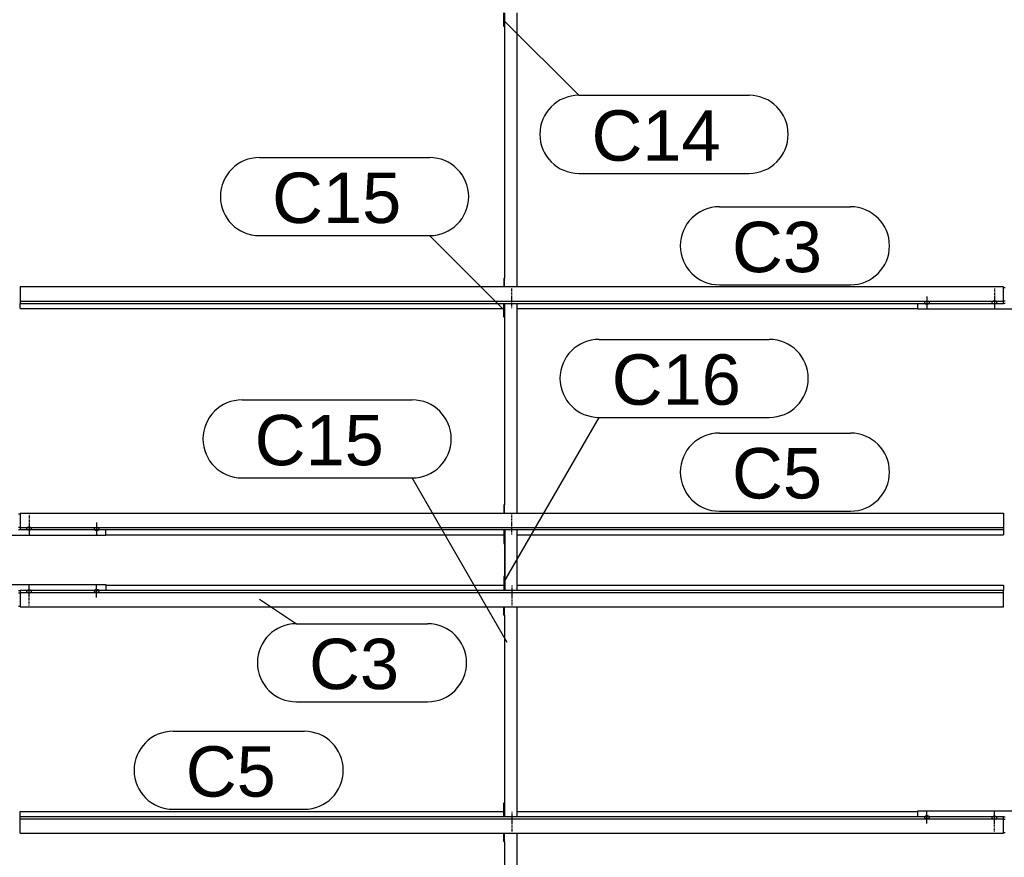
# Model space of a CAD drawing. Header units: millimetres. Extents: x -4888 to 73862, y -29046 to 15504.
# Tile 69 of 111: x 38501 to 42000, y 4238 to 7215. Entities that reach past the tile are written whole.
import ezdxf

# ---------------------------------------------------------------- set-up
doc = ezdxf.new("R2010")
doc.units = ezdxf.units.MM
doc.linetypes.add('DXK_LINE_DOT2', pattern=[3.9198, 1.9599, -1.9599])
doc.styles.add('Arial', font='ARIAL.TTF', dxfattribs={"height": 0.2})

# ---------------------------------------------------------------- blocks, each defined once
blk = doc.blocks.new('Part-1953139-18660 - 1282')
at = {"color": 3, "linetype": 'Continuous'}
for p, q in [((40222, 7190.7), (40222, 7240.1)), ((40224, 7240.1), (40224, 6295)), ((40269, 6265.5), (40269, 7240.1)), ((40224, 7190.7), (40222, 7190.7)), ((40224, 6295), (40222, 6295)), ((40222, 6295), (40222, 6265.5)), ((40224, 6265.5), (40224, 6295))]:
    blk.add_line(p, q, dxfattribs=at)
blk = doc.blocks.new('Bolt-1953139-17568 - 1282')
at = {"color": 5, "linetype": 'Continuous'}
for p, q in [((38775, 5427.8), (38775, 5385.4)), ((38766.2, 5406.2), (38766, 5405.7)), ((38766, 5405.7), (38766, 5405.2)), ((38766, 5405.2), (38766, 5404.8)), ((38766, 5404.8), (38766.2, 5404.3)), ((38766.4, 5406.6), (38766.2, 5406.2)), ((38766.2, 5404.3), (38766.4, 5403.9)), ((38766.7, 5407.1), (38766.4, 5406.6)), ((38766.4, 5403.9), (38766.7, 5403.4)), ((38767.1, 5407.5), (38766.7, 5407.1)), ((38766.7, 5403.4), (38767.1, 5403)), ((38767.5, 5407.9), (38767.1, 5407.5)), ((38767.1, 5403), (38767.5, 5402.6)), ((38768, 5408.3), (38767.5, 5407.9)), ((38767.5, 5402.6), (38768, 5402.2)), ((38768.6, 5408.6), (38768, 5408.3)), ((38768, 5402.2), (38768.6, 5401.9)), ((38769.3, 5408.9), (38768.6, 5408.6)), ((38768.6, 5401.9), (38769.3, 5401.5)), ((38770, 5409.2), (38769.3, 5408.9)), ((38769.3, 5401.5), (38770, 5401.3)), ((38770.8, 5409.5), (38770, 5409.2)), ((38770, 5401.3), (38770.8, 5401)), ((38771.6, 5409.7), (38770.8, 5409.5)), ((38770.8, 5401), (38771.6, 5400.8)), ((38772.4, 5409.8), (38771.6, 5409.7)), ((38771.6, 5400.8), (38772.4, 5400.7)), ((38773.2, 5409.9), (38772.4, 5409.8)), ((38772.4, 5400.7), (38773.2, 5400.5)), ((38774.1, 5410), (38773.2, 5409.9)), ((38773.2, 5400.5), (38774.1, 5400.5)), ((38775, 5410), (38774.1, 5410)), ((38774.1, 5400.5), (38775, 5400.5)), ((38775.9, 5410), (38775, 5410)), ((38775, 5400.5), (38775.9, 5400.5)), ((38776.8, 5409.9), (38775.9, 5410)), ((38775.9, 5400.5), (38776.8, 5400.5)), ((38777.6, 5409.8), (38776.8, 5409.9)), ((38776.8, 5400.5), (38777.6, 5400.7)), ((38778.4, 5409.7), (38777.6, 5409.8)), ((38777.6, 5400.7), (38778.4, 5400.8)), ((38779.2, 5409.5), (38778.4, 5409.7)), ((38778.4, 5400.8), (38779.2, 5401)), ((38780, 5409.2), (38779.2, 5409.5)), ((38779.2, 5401), (38780, 5401.3)), ((38780.7, 5408.9), (38780, 5409.2)), ((38780, 5401.3), (38780.7, 5401.5)), ((38781.4, 5408.6), (38780.7, 5408.9)), ((38780.7, 5401.5), (38781.4, 5401.9)), ((38782, 5408.3), (38781.4, 5408.6)), ((38781.4, 5401.9), (38782, 5402.2)), ((38782.5, 5407.9), (38782, 5408.3)), ((38782, 5402.2), (38782.5, 5402.6)), ((38782.9, 5407.5), (38782.5, 5407.9)), ((38782.5, 5402.6), (38782.9, 5403)), ((38783.3, 5407.1), (38782.9, 5407.5)), ((38782.9, 5403), (38783.3, 5403.4)), ((38783.6, 5406.6), (38783.3, 5407.1)), ((38783.3, 5403.4), (38783.6, 5403.9)), ((38783.8, 5406.2), (38783.6, 5406.6)), ((38783.6, 5403.9), (38783.8, 5404.3)), ((38784, 5405.7), (38783.8, 5406.2)), ((38783.8, 5404.3), (38784, 5404.8)), ((38784, 5405.2), (38784, 5405.7)), ((38784, 5404.8), (38784, 5405.2))]:
    blk.add_line(p, q, dxfattribs=at)
blk = doc.blocks.new('Part-1953139-17155 - 1282')
at = {"color": 3, "linetype": 'Continuous'}
for p, q in [((38503, 4382.8), (38503, 4401.5)), ((38503, 4401.5), (40222, 4401.5)), ((38503, 4324.5), (38503, 4382.8)), ((41997, 4382.8), (38503, 4382.8)), ((38503, 4375.3), (41997, 4375.3)), ((40269, 4401.5), (41693, 4401.5)), ((41997, 4324.5), (41997, 4382.8)), ((38503, 4324.5), (41997, 4324.5))]:
    blk.add_line(p, q, dxfattribs=at)
blk = doc.blocks.new('Bolt-1953139-18645 - 1282')
at = {"color": 5, "linetype": 'DXK_LINE_DOT2'}
blk.add_line((40250, 5203.9), (40250, 5161.6), dxfattribs=at)
blk = doc.blocks.new('Part-1953139-17563 - 1282')
at = {"color": 3, "linetype": 'Continuous'}
for p, q in [((38497, 5458.8), (38503, 5458.8)), ((38193, 5381.8), (38193, 5402.9)), ((38497, 5412.2), (38503, 5412.2)), ((38497, 5403.7), (38503, 5403.7)), ((38807, 5381.8), (38807, 5402.9)), ((38807, 5381.8), (38193, 5381.8))]:
    blk.add_line(p, q, dxfattribs=at)
blk = doc.blocks.new('Part-1953139-17163 - 1282')
at = {"color": 3, "linetype": 'Continuous'}
for p, q in [((38503, 5461.2), (41997, 5461.2)), ((38503, 5461.2), (38503, 5402.9)), ((41997, 5461.2), (41997, 5402.9)), ((38503, 5410.4), (41997, 5410.4)), ((38503, 5402.9), (41997, 5402.9)), ((41997, 5402.9), (41997, 5384.2)), ((38807, 5384.2), (40222, 5384.2)), ((40269, 5384.2), (41997, 5384.2))]:
    blk.add_line(p, q, dxfattribs=at)
blk = doc.blocks.new('Bolt-1953139-18644 - 1282')
at = {"color": 5, "linetype": 'DXK_LINE_DOT2'}
blk.add_line((40250, 5174.1), (40250, 5131.8), dxfattribs=at)
blk = doc.blocks.new('Part-1953139-18917 - 1282')
at = {"color": 3, "linetype": 'Continuous'}
for p, q in [((40222, 5402.9), (40222, 5353.6)), ((40224, 5402.9), (40224, 5193.4)), ((40226, 5187.1), (40226, 5402.9)), ((40269, 5187.1), (40269, 5402.9)), ((40222, 5353.6), (40224, 5353.6)), ((40224, 5236.4), (40222, 5236.4)), ((40222, 5236.4), (40222, 5187.1)), ((40224, 5187.1), (40224, 5193.4))]:
    blk.add_line(p, q, dxfattribs=at)
blk = doc.blocks.new('Part-1953139-17156 - 1282')
at = {"color": 3, "linetype": 'Continuous'}
for p, q in [((38503, 5187.1), (38503, 5128.8)), ((41997, 5187.1), (38503, 5187.1)), ((38503, 5179.6), (41997, 5179.6)), ((38807, 5205.8), (40222, 5205.8)), ((40269, 5205.8), (41997, 5205.8)), ((41997, 5205.8), (41997, 5187.1)), ((41997, 5128.8), (41997, 5187.1)), ((38503, 5128.8), (41997, 5128.8))]:
    blk.add_line(p, q, dxfattribs=at)
blk = doc.blocks.new('Part-1953139-17162 - 1282')
at = {"color": 3, "linetype": 'Continuous'}
for p, q in [((41997, 6265.5), (38503, 6265.5)), ((38503, 6265.5), (38503, 6207.2)), ((41997, 6207.2), (41997, 6265.5)), ((38503, 6214.7), (41997, 6214.7)), ((38503, 6207.2), (41997, 6207.2)), ((38503, 6188.5), (38503, 6207.2)), ((38503, 6188.5), (40222, 6188.5)), ((40269, 6188.5), (41693, 6188.5))]:
    blk.add_line(p, q, dxfattribs=at)
blk = doc.blocks.new('Bolt-1953139-18012 - 1282')
at = {"color": 5, "linetype": 'Continuous'}
for p, q in [((38526.2, 5184.3), (38526, 5183.9)), ((38526, 5183.9), (38526, 5183.4)), ((38526, 5183.4), (38526, 5182.9)), ((38526, 5182.9), (38526.2, 5182.5)), ((38526.4, 5184.8), (38526.2, 5184.3)), ((38526.2, 5182.5), (38526.4, 5182)), ((38526.7, 5185.2), (38526.4, 5184.8)), ((38526.4, 5182), (38526.7, 5181.6)), ((38527.1, 5185.7), (38526.7, 5185.2)), ((38526.7, 5181.6), (38527.1, 5181.1)), ((38527.5, 5186.1), (38527.1, 5185.7)), ((38527.1, 5181.1), (38527.5, 5180.7)), ((38528, 5186.4), (38527.5, 5186.1)), ((38527.5, 5180.7), (38528, 5180.4)), ((38528.6, 5186.8), (38528, 5186.4)), ((38528, 5180.4), (38528.6, 5180)), ((38529.3, 5187.1), (38528.6, 5186.8)), ((38528.6, 5180), (38529.3, 5179.7)), ((38530, 5187.4), (38529.3, 5187.1)), ((38529.3, 5179.7), (38530, 5179.4)), ((38530.8, 5187.6), (38530, 5187.4)), ((38530, 5179.4), (38530.8, 5179.2)), ((38531.6, 5187.8), (38530.8, 5187.6)), ((38530.8, 5179.2), (38531.6, 5179)), ((38532.4, 5188), (38531.6, 5187.8)), ((38531.6, 5179), (38532.4, 5178.8)), ((38533.2, 5188.1), (38532.4, 5188)), ((38532.4, 5178.8), (38533.2, 5178.7)), ((38534.1, 5188.2), (38533.2, 5188.1)), ((38533.2, 5178.7), (38534.1, 5178.6)), ((38535, 5188.2), (38534.1, 5188.2)), ((38534.1, 5178.6), (38535, 5178.6)), ((38535, 5163.7), (38535, 5206)), ((38535.9, 5188.2), (38535, 5188.2)), ((38535, 5178.6), (38535.9, 5178.6)), ((38536.8, 5188.1), (38535.9, 5188.2)), ((38535.9, 5178.6), (38536.8, 5178.7)), ((38537.6, 5188), (38536.8, 5188.1)), ((38536.8, 5178.7), (38537.6, 5178.8)), ((38538.4, 5187.8), (38537.6, 5188)), ((38537.6, 5178.8), (38538.4, 5179)), ((38539.2, 5187.6), (38538.4, 5187.8)), ((38538.4, 5179), (38539.2, 5179.2)), ((38540, 5187.4), (38539.2, 5187.6)), ((38539.2, 5179.2), (38540, 5179.4)), ((38540.7, 5187.1), (38540, 5187.4)), ((38540, 5179.4), (38540.7, 5179.7)), ((38541.4, 5186.8), (38540.7, 5187.1)), ((38540.7, 5179.7), (38541.4, 5180)), ((38542, 5186.4), (38541.4, 5186.8)), ((38541.4, 5180), (38542, 5180.4)), ((38542.5, 5186.1), (38542, 5186.4)), ((38542, 5180.4), (38542.5, 5180.7)), ((38542.9, 5185.7), (38542.5, 5186.1)), ((38542.5, 5180.7), (38542.9, 5181.1)), ((38543.3, 5185.2), (38542.9, 5185.7)), ((38542.9, 5181.1), (38543.3, 5181.6)), ((38543.6, 5184.8), (38543.3, 5185.2)), ((38543.3, 5181.6), (38543.6, 5182)), ((38543.8, 5184.3), (38543.6, 5184.8)), ((38543.6, 5182), (38543.8, 5182.5)), ((38544, 5183.9), (38543.8, 5184.3)), ((38543.8, 5182.5), (38544, 5182.9)), ((38544, 5183.4), (38544, 5183.9)), ((38544, 5182.9), (38544, 5183.4))]:
    blk.add_line(p, q, dxfattribs=at)
blk = doc.blocks.new('Bolt-1953139-18038 - 1282')
at = {"color": 5, "linetype": 'Continuous'}
for p, q in [((41716.2, 4381.4), (41716, 4380.9)), ((41716, 4380.9), (41716, 4380.5)), ((41716, 4380.5), (41716, 4380)), ((41716, 4380), (41716.2, 4379.5)), ((41716.4, 4381.9), (41716.2, 4381.4)), ((41716.2, 4379.5), (41716.4, 4379.1)), ((41716.7, 4382.3), (41716.4, 4381.9)), ((41716.4, 4379.1), (41716.7, 4378.6)), ((41717.1, 4382.7), (41716.7, 4382.3)), ((41716.7, 4378.6), (41717.1, 4378.2)), ((41717.5, 4383.1), (41717.1, 4382.7)), ((41717.1, 4378.2), (41717.5, 4377.8)), ((41718, 4383.5), (41717.5, 4383.1)), ((41717.5, 4377.8), (41718, 4377.4)), ((41718.6, 4383.9), (41718, 4383.5)), ((41718, 4377.4), (41718.6, 4377.1)), ((41719.3, 4384.2), (41718.6, 4383.9)), ((41718.6, 4377.1), (41719.3, 4376.8)), ((41720, 4384.5), (41719.3, 4384.2)), ((41719.3, 4376.8), (41720, 4376.5)), ((41720.8, 4384.7), (41720, 4384.5)), ((41720, 4376.5), (41720.8, 4376.3)), ((41721.6, 4384.9), (41720.8, 4384.7)), ((41720.8, 4376.3), (41721.6, 4376.1)), ((41722.4, 4385.1), (41721.6, 4384.9)), ((41721.6, 4376.1), (41722.4, 4375.9)), ((41723.2, 4385.2), (41722.4, 4385.1)), ((41722.4, 4375.9), (41723.2, 4375.8)), ((41724.1, 4385.2), (41723.2, 4385.2)), ((41723.2, 4375.8), (41724.1, 4375.7)), ((41725, 4385.3), (41724.1, 4385.2)), ((41724.1, 4375.7), (41725, 4375.7)), ((41725, 4358), (41725, 4400.3)), ((41725.9, 4385.2), (41725, 4385.3)), ((41725, 4375.7), (41725.9, 4375.7)), ((41726.8, 4385.2), (41725.9, 4385.2)), ((41725.9, 4375.7), (41726.8, 4375.8)), ((41727.6, 4385.1), (41726.8, 4385.2)), ((41726.8, 4375.8), (41727.6, 4375.9)), ((41728.4, 4384.9), (41727.6, 4385.1)), ((41727.6, 4375.9), (41728.4, 4376.1)), ((41729.2, 4384.7), (41728.4, 4384.9)), ((41728.4, 4376.1), (41729.2, 4376.3)), ((41730, 4384.5), (41729.2, 4384.7)), ((41729.2, 4376.3), (41730, 4376.5)), ((41730.7, 4384.2), (41730, 4384.5)), ((41730, 4376.5), (41730.7, 4376.8)), ((41731.4, 4383.9), (41730.7, 4384.2)), ((41730.7, 4376.8), (41731.4, 4377.1)), ((41732, 4383.5), (41731.4, 4383.9)), ((41731.4, 4377.1), (41732, 4377.4)), ((41732.5, 4383.1), (41732, 4383.5)), ((41732, 4377.4), (41732.5, 4377.8)), ((41732.9, 4382.7), (41732.5, 4383.1)), ((41732.5, 4377.8), (41732.9, 4378.2)), ((41733.3, 4382.3), (41732.9, 4382.7)), ((41732.9, 4378.2), (41733.3, 4378.6)), ((41733.6, 4381.9), (41733.3, 4382.3)), ((41733.3, 4378.6), (41733.6, 4379.1)), ((41733.8, 4381.4), (41733.6, 4381.9)), ((41733.6, 4379.1), (41733.8, 4379.5)), ((41734, 4380.9), (41733.8, 4381.4)), ((41733.8, 4379.5), (41734, 4380)), ((41734, 4380.5), (41734, 4380.9)), ((41734, 4380), (41734, 4380.5))]:
    blk.add_line(p, q, dxfattribs=at)
blk = doc.blocks.new('Bolt-1953139-18036 - 1282')
at = {"color": 5, "linetype": 'DXK_LINE_DOT2'}
blk.add_line((41965, 4329.6), (41965, 4371.9), dxfattribs=at)
blk = doc.blocks.new('Bolt-1953139-17564 - 1282')
at = {"color": 5, "linetype": 'Continuous'}
for p, q in [((38535, 5426.3), (38535, 5384)), ((38526.2, 5407.5), (38526, 5407.1)), ((38526, 5407.1), (38526, 5406.6)), ((38526, 5406.6), (38526, 5406.1)), ((38526, 5406.1), (38526.2, 5405.7)), ((38526.4, 5408), (38526.2, 5407.5)), ((38526.2, 5405.7), (38526.4, 5405.2)), ((38526.7, 5408.4), (38526.4, 5408)), ((38526.4, 5405.2), (38526.7, 5404.8)), ((38527.1, 5408.9), (38526.7, 5408.4)), ((38526.7, 5404.8), (38527.1, 5404.3)), ((38527.5, 5409.3), (38527.1, 5408.9)), ((38527.1, 5404.3), (38527.5, 5403.9)), ((38528, 5409.6), (38527.5, 5409.3)), ((38527.5, 5403.9), (38528, 5403.6)), ((38528.6, 5410), (38528, 5409.6)), ((38528, 5403.6), (38528.6, 5403.2)), ((38529.3, 5410.3), (38528.6, 5410)), ((38528.6, 5403.2), (38529.3, 5402.9)), ((38530, 5410.6), (38529.3, 5410.3)), ((38529.3, 5402.9), (38530, 5402.6)), ((38530.8, 5410.8), (38530, 5410.6)), ((38530, 5402.6), (38530.8, 5402.4)), ((38531.6, 5411), (38530.8, 5410.8)), ((38530.8, 5402.4), (38531.6, 5402.2)), ((38532.4, 5411.2), (38531.6, 5411)), ((38531.6, 5402.2), (38532.4, 5402)), ((38533.2, 5411.3), (38532.4, 5411.2)), ((38532.4, 5402), (38533.2, 5401.9)), ((38534.1, 5411.4), (38533.2, 5411.3)), ((38533.2, 5401.9), (38534.1, 5401.8)), ((38535, 5411.4), (38534.1, 5411.4)), ((38534.1, 5401.8), (38535, 5401.8)), ((38535.9, 5411.4), (38535, 5411.4)), ((38535, 5401.8), (38535.9, 5401.8)), ((38536.8, 5411.3), (38535.9, 5411.4)), ((38535.9, 5401.8), (38536.8, 5401.9)), ((38537.6, 5411.2), (38536.8, 5411.3)), ((38536.8, 5401.9), (38537.6, 5402)), ((38538.4, 5411), (38537.6, 5411.2)), ((38537.6, 5402), (38538.4, 5402.2)), ((38539.2, 5410.8), (38538.4, 5411)), ((38538.4, 5402.2), (38539.2, 5402.4)), ((38540, 5410.6), (38539.2, 5410.8)), ((38539.2, 5402.4), (38540, 5402.6)), ((38540.7, 5410.3), (38540, 5410.6)), ((38540, 5402.6), (38540.7, 5402.9)), ((38541.4, 5410), (38540.7, 5410.3)), ((38540.7, 5402.9), (38541.4, 5403.2)), ((38542, 5409.6), (38541.4, 5410)), ((38541.4, 5403.2), (38542, 5403.6)), ((38542.5, 5409.3), (38542, 5409.6)), ((38542, 5403.6), (38542.5, 5403.9)), ((38542.9, 5408.9), (38542.5, 5409.3)), ((38542.5, 5403.9), (38542.9, 5404.3)), ((38543.3, 5408.4), (38542.9, 5408.9)), ((38542.9, 5404.3), (38543.3, 5404.8)), ((38543.6, 5408), (38543.3, 5408.4)), ((38543.3, 5404.8), (38543.6, 5405.2)), ((38543.8, 5407.5), (38543.6, 5408)), ((38543.6, 5405.2), (38543.8, 5405.7)), ((38544, 5407.1), (38543.8, 5407.5)), ((38543.8, 5405.7), (38544, 5406.1)), ((38544, 5406.6), (38544, 5407.1)), ((38544, 5406.1), (38544, 5406.6))]:
    blk.add_line(p, q, dxfattribs=at)
blk = doc.blocks.new('Bolt-1953139-17565 - 1282')
at = {"color": 5, "linetype": 'DXK_LINE_DOT2'}
blk.add_line((38535, 5456.1), (38535, 5413.8), dxfattribs=at)
blk = doc.blocks.new('Part-1953139-18643 - 1282')
at = {"color": 3, "linetype": 'Continuous'}
for p, q in [((40222, 5099.2), (40222, 5128.8)), ((40224, 5099.2), (40224, 5128.8)), ((40269, 4382.8), (40269, 5128.8)), ((40222, 5099.2), (40224, 5099.2)), ((40224, 5099.2), (40224, 4382.8)), ((40222, 4382.8), (40222, 4432.1)), ((40222, 4432.1), (40224, 4432.1))]:
    blk.add_line(p, q, dxfattribs=at)
blk = doc.blocks.new('Part-1953139-17773 - 1282')
at = {"color": 3, "linetype": 'Continuous'}
for p, q in [((41997, 6263), (42003, 6263)), ((41693, 6186.1), (41693, 6207.2)), ((41997, 6216.5), (42003, 6216.5)), ((41997, 6208), (42003, 6208)), ((42307, 6186.1), (42307, 6207.2)), ((42307, 6186.1), (41693, 6186.1))]:
    blk.add_line(p, q, dxfattribs=at)
blk = doc.blocks.new('Bolt-1953139-17774 - 1282')
at = {"color": 5, "linetype": 'Continuous'}
for p, q in [((41965, 6230.6), (41965, 6188.3)), ((41956.2, 6211.8), (41956, 6211.3)), ((41956, 6211.3), (41956, 6210.9)), ((41956, 6210.9), (41956, 6210.4)), ((41956, 6210.4), (41956.2, 6209.9)), ((41956.4, 6212.3), (41956.2, 6211.8)), ((41956.2, 6209.9), (41956.4, 6209.5)), ((41956.7, 6212.7), (41956.4, 6212.3)), ((41956.4, 6209.5), (41956.7, 6209)), ((41957.1, 6213.1), (41956.7, 6212.7)), ((41956.7, 6209), (41957.1, 6208.6)), ((41957.5, 6213.5), (41957.1, 6213.1)), ((41957.1, 6208.6), (41957.5, 6208.2)), ((41958, 6213.9), (41957.5, 6213.5)), ((41957.5, 6208.2), (41958, 6207.8)), ((41958.6, 6214.3), (41958, 6213.9)), ((41958, 6207.8), (41958.6, 6207.5)), ((41959.3, 6214.6), (41958.6, 6214.3)), ((41958.6, 6207.5), (41959.3, 6207.2)), ((41960, 6214.9), (41959.3, 6214.6)), ((41959.3, 6207.2), (41960, 6206.9)), ((41960.8, 6215.1), (41960, 6214.9)), ((41960, 6206.9), (41960.8, 6206.7)), ((41961.6, 6215.3), (41960.8, 6215.1)), ((41960.8, 6206.7), (41961.6, 6206.4)), ((41962.4, 6215.5), (41961.6, 6215.3)), ((41961.6, 6206.4), (41962.4, 6206.3)), ((41963.2, 6215.6), (41962.4, 6215.5)), ((41962.4, 6206.3), (41963.2, 6206.2)), ((41964.1, 6215.6), (41963.2, 6215.6)), ((41963.2, 6206.2), (41964.1, 6206.1)), ((41965, 6215.7), (41964.1, 6215.6)), ((41964.1, 6206.1), (41965, 6206.1)), ((41965.9, 6215.6), (41965, 6215.7)), ((41965, 6206.1), (41965.9, 6206.1)), ((41966.8, 6215.6), (41965.9, 6215.6)), ((41965.9, 6206.1), (41966.8, 6206.2)), ((41967.6, 6215.5), (41966.8, 6215.6)), ((41966.8, 6206.2), (41967.6, 6206.3)), ((41968.4, 6215.3), (41967.6, 6215.5)), ((41967.6, 6206.3), (41968.4, 6206.4)), ((41969.2, 6215.1), (41968.4, 6215.3)), ((41968.4, 6206.4), (41969.2, 6206.7)), ((41970, 6214.9), (41969.2, 6215.1)), ((41969.2, 6206.7), (41970, 6206.9)), ((41970.7, 6214.6), (41970, 6214.9)), ((41970, 6206.9), (41970.7, 6207.2)), ((41971.4, 6214.3), (41970.7, 6214.6)), ((41970.7, 6207.2), (41971.4, 6207.5)), ((41972, 6213.9), (41971.4, 6214.3)), ((41971.4, 6207.5), (41972, 6207.8)), ((41972.5, 6213.5), (41972, 6213.9)), ((41972, 6207.8), (41972.5, 6208.2)), ((41972.9, 6213.1), (41972.5, 6213.5)), ((41972.5, 6208.2), (41972.9, 6208.6)), ((41973.3, 6212.7), (41972.9, 6213.1)), ((41972.9, 6208.6), (41973.3, 6209)), ((41973.6, 6212.3), (41973.3, 6212.7)), ((41973.3, 6209), (41973.6, 6209.5)), ((41973.8, 6211.8), (41973.6, 6212.3)), ((41973.6, 6209.5), (41973.8, 6209.9)), ((41974, 6211.3), (41973.8, 6211.8)), ((41973.8, 6209.9), (41974, 6210.4)), ((41974, 6210.9), (41974, 6211.3)), ((41974, 6210.4), (41974, 6210.9))]:
    blk.add_line(p, q, dxfattribs=at)
blk = doc.blocks.new('Bolt-1953139-17775 - 1282')
at = {"color": 5, "linetype": 'DXK_LINE_DOT2'}
blk.add_line((41965, 6260.4), (41965, 6218.1), dxfattribs=at)
blk = doc.blocks.new('Bolt-1953139-17778 - 1282')
at = {"color": 5, "linetype": 'Continuous'}
for p, q in [((41725, 6232), (41725, 6189.7)), ((41716.2, 6210.5), (41716, 6210)), ((41716, 6210), (41716, 6209.5)), ((41716, 6209.5), (41716, 6209.1)), ((41716, 6209.1), (41716.2, 6208.6)), ((41716.4, 6210.9), (41716.2, 6210.5)), ((41716.2, 6208.6), (41716.4, 6208.1)), ((41716.7, 6211.4), (41716.4, 6210.9)), ((41716.4, 6208.1), (41716.7, 6207.7)), ((41717.1, 6211.8), (41716.7, 6211.4)), ((41716.7, 6207.7), (41717.1, 6207.3)), ((41717.5, 6212.2), (41717.1, 6211.8)), ((41717.1, 6207.3), (41717.5, 6206.9)), ((41718, 6212.6), (41717.5, 6212.2)), ((41717.5, 6206.9), (41718, 6206.5)), ((41718.6, 6212.9), (41718, 6212.6)), ((41718, 6206.5), (41718.6, 6206.1)), ((41719.3, 6213.2), (41718.6, 6212.9)), ((41718.6, 6206.1), (41719.3, 6205.8)), ((41720, 6213.5), (41719.3, 6213.2)), ((41719.3, 6205.8), (41720, 6205.5)), ((41720.8, 6213.7), (41720, 6213.5)), ((41720, 6205.5), (41720.8, 6205.3)), ((41721.6, 6213.9), (41720.8, 6213.7)), ((41720.8, 6205.3), (41721.6, 6205.1)), ((41722.4, 6214.1), (41721.6, 6213.9)), ((41721.6, 6205.1), (41722.4, 6204.9)), ((41723.2, 6214.2), (41722.4, 6214.1)), ((41722.4, 6204.9), (41723.2, 6204.8)), ((41724.1, 6214.3), (41723.2, 6214.2)), ((41723.2, 6204.8), (41724.1, 6204.8)), ((41725, 6214.3), (41724.1, 6214.3)), ((41724.1, 6204.8), (41725, 6204.7)), ((41725.9, 6214.3), (41725, 6214.3)), ((41725, 6204.7), (41725.9, 6204.8)), ((41726.8, 6214.2), (41725.9, 6214.3)), ((41725.9, 6204.8), (41726.8, 6204.8)), ((41727.6, 6214.1), (41726.8, 6214.2)), ((41726.8, 6204.8), (41727.6, 6204.9)), ((41728.4, 6213.9), (41727.6, 6214.1)), ((41727.6, 6204.9), (41728.4, 6205.1)), ((41729.2, 6213.7), (41728.4, 6213.9)), ((41728.4, 6205.1), (41729.2, 6205.3)), ((41730, 6213.5), (41729.2, 6213.7)), ((41729.2, 6205.3), (41730, 6205.5)), ((41730.7, 6213.2), (41730, 6213.5)), ((41730, 6205.5), (41730.7, 6205.8)), ((41731.4, 6212.9), (41730.7, 6213.2)), ((41730.7, 6205.8), (41731.4, 6206.1)), ((41732, 6212.6), (41731.4, 6212.9)), ((41731.4, 6206.1), (41732, 6206.5)), ((41732.5, 6212.2), (41732, 6212.6)), ((41732, 6206.5), (41732.5, 6206.9)), ((41732.9, 6211.8), (41732.5, 6212.2)), ((41732.5, 6206.9), (41732.9, 6207.3)), ((41733.3, 6211.4), (41732.9, 6211.8)), ((41732.9, 6207.3), (41733.3, 6207.7)), ((41733.6, 6210.9), (41733.3, 6211.4)), ((41733.3, 6207.7), (41733.6, 6208.1)), ((41733.8, 6210.5), (41733.6, 6210.9)), ((41733.6, 6208.1), (41733.8, 6208.6)), ((41734, 6210), (41733.8, 6210.5)), ((41733.8, 6208.6), (41734, 6209.1)), ((41734, 6209.5), (41734, 6210)), ((41734, 6209.1), (41734, 6209.5))]:
    blk.add_line(p, q, dxfattribs=at)
blk = doc.blocks.new('Bolt-1953139-18013 - 1282')
at = {"color": 5, "linetype": 'DXK_LINE_DOT2'}
blk.add_line((38535, 5133.9), (38535, 5176.2), dxfattribs=at)
blk = doc.blocks.new('Part-1953139-18011 - 1282')
at = {"color": 3, "linetype": 'Continuous'}
for p, q in [((38193, 5187.1), (38193, 5208.2)), ((38193, 5208.2), (38807, 5208.2)), ((38497, 5186.3), (38503, 5186.3)), ((38497, 5177.8), (38503, 5177.8)), ((38807, 5208.2), (38807, 5187.1)), ((38497, 5131.2), (38503, 5131.2))]:
    blk.add_line(p, q, dxfattribs=at)
blk = doc.blocks.new('Bolt-1953139-18016 - 1282')
at = {"color": 5, "linetype": 'Continuous'}
for p, q in [((38766.2, 5185.7), (38766, 5185.2)), ((38766, 5185.2), (38766, 5184.8)), ((38766, 5184.8), (38766, 5184.3)), ((38766, 5184.3), (38766.2, 5183.8)), ((38766.4, 5186.1), (38766.2, 5185.7)), ((38766.2, 5183.8), (38766.4, 5183.4)), ((38766.7, 5186.6), (38766.4, 5186.1)), ((38766.4, 5183.4), (38766.7, 5182.9)), ((38767.1, 5187), (38766.7, 5186.6)), ((38766.7, 5182.9), (38767.1, 5182.5)), ((38767.5, 5187.4), (38767.1, 5187)), ((38767.1, 5182.5), (38767.5, 5182.1)), ((38768, 5187.8), (38767.5, 5187.4)), ((38767.5, 5182.1), (38768, 5181.7)), ((38768.6, 5188.1), (38768, 5187.8)), ((38768, 5181.7), (38768.6, 5181.4)), ((38769.3, 5188.5), (38768.6, 5188.1)), ((38768.6, 5181.4), (38769.3, 5181.1)), ((38770, 5188.7), (38769.3, 5188.5)), ((38769.3, 5181.1), (38770, 5180.8)), ((38770.8, 5189), (38770, 5188.7)), ((38770, 5180.8), (38770.8, 5180.5)), ((38771.6, 5189.2), (38770.8, 5189)), ((38770.8, 5180.5), (38771.6, 5180.3)), ((38772.4, 5189.3), (38771.6, 5189.2)), ((38771.6, 5180.3), (38772.4, 5180.2)), ((38773.2, 5189.5), (38772.4, 5189.3)), ((38772.4, 5180.2), (38773.2, 5180.1)), ((38774.1, 5189.5), (38773.2, 5189.5)), ((38773.2, 5180.1), (38774.1, 5180)), ((38775, 5189.5), (38774.1, 5189.5)), ((38774.1, 5180), (38775, 5180)), ((38775, 5162.2), (38775, 5204.6)), ((38775.9, 5189.5), (38775, 5189.5)), ((38775, 5180), (38775.9, 5180)), ((38776.8, 5189.5), (38775.9, 5189.5)), ((38775.9, 5180), (38776.8, 5180.1)), ((38777.6, 5189.3), (38776.8, 5189.5)), ((38776.8, 5180.1), (38777.6, 5180.2)), ((38778.4, 5189.2), (38777.6, 5189.3)), ((38777.6, 5180.2), (38778.4, 5180.3)), ((38779.2, 5189), (38778.4, 5189.2)), ((38778.4, 5180.3), (38779.2, 5180.5)), ((38780, 5188.7), (38779.2, 5189)), ((38779.2, 5180.5), (38780, 5180.8)), ((38780.7, 5188.5), (38780, 5188.7)), ((38780, 5180.8), (38780.7, 5181.1)), ((38781.4, 5188.1), (38780.7, 5188.5)), ((38780.7, 5181.1), (38781.4, 5181.4)), ((38782, 5187.8), (38781.4, 5188.1)), ((38781.4, 5181.4), (38782, 5181.7)), ((38782.5, 5187.4), (38782, 5187.8)), ((38782, 5181.7), (38782.5, 5182.1)), ((38782.9, 5187), (38782.5, 5187.4)), ((38782.5, 5182.1), (38782.9, 5182.5)), ((38783.3, 5186.6), (38782.9, 5187)), ((38782.9, 5182.5), (38783.3, 5182.9)), ((38783.6, 5186.1), (38783.3, 5186.6)), ((38783.3, 5182.9), (38783.6, 5183.4)), ((38783.8, 5185.7), (38783.6, 5186.1)), ((38783.6, 5183.4), (38783.8, 5183.8)), ((38784, 5185.2), (38783.8, 5185.7)), ((38783.8, 5183.8), (38784, 5184.3)), ((38784, 5184.8), (38784, 5185.2)), ((38784, 5184.3), (38784, 5184.8))]:
    blk.add_line(p, q, dxfattribs=at)
blk = doc.blocks.new('Part-1953139-18032 - 1282')
at = {"color": 3, "linetype": 'Continuous'}
for p, q in [((41693, 4382.8), (41693, 4403.9)), ((41693, 4403.9), (42307, 4403.9)), ((41997, 4382), (42003, 4382)), ((41997, 4373.5), (42003, 4373.5)), ((42307, 4403.9), (42307, 4382.8)), ((41997, 4327), (42003, 4327))]:
    blk.add_line(p, q, dxfattribs=at)
blk = doc.blocks.new('Bolt-1953139-18035 - 1282')
at = {"color": 5, "linetype": 'Continuous'}
for p, q in [((41956.2, 4380.1), (41956, 4379.6)), ((41956, 4379.6), (41956, 4379.1)), ((41956, 4379.1), (41956, 4378.7)), ((41956, 4378.7), (41956.2, 4378.2)), ((41956.4, 4380.5), (41956.2, 4380.1)), ((41956.2, 4378.2), (41956.4, 4377.7)), ((41956.7, 4381), (41956.4, 4380.5)), ((41956.4, 4377.7), (41956.7, 4377.3)), ((41957.1, 4381.4), (41956.7, 4381)), ((41956.7, 4377.3), (41957.1, 4376.9)), ((41957.5, 4381.8), (41957.1, 4381.4)), ((41957.1, 4376.9), (41957.5, 4376.5)), ((41958, 4382.2), (41957.5, 4381.8)), ((41957.5, 4376.5), (41958, 4376.1)), ((41958.6, 4382.5), (41958, 4382.2)), ((41958, 4376.1), (41958.6, 4375.7)), ((41959.3, 4382.8), (41958.6, 4382.5)), ((41958.6, 4375.7), (41959.3, 4375.4)), ((41960, 4383.1), (41959.3, 4382.8)), ((41959.3, 4375.4), (41960, 4375.1)), ((41960.8, 4383.3), (41960, 4383.1)), ((41960, 4375.1), (41960.8, 4374.9)), ((41961.6, 4383.6), (41960.8, 4383.3)), ((41960.8, 4374.9), (41961.6, 4374.7)), ((41962.4, 4383.7), (41961.6, 4383.6)), ((41961.6, 4374.7), (41962.4, 4374.5)), ((41963.2, 4383.8), (41962.4, 4383.7)), ((41962.4, 4374.5), (41963.2, 4374.4)), ((41964.1, 4383.9), (41963.2, 4383.8)), ((41963.2, 4374.4), (41964.1, 4374.4)), ((41965, 4383.9), (41964.1, 4383.9)), ((41964.1, 4374.4), (41965, 4374.3)), ((41965, 4359.4), (41965, 4401.7)), ((41965.9, 4383.9), (41965, 4383.9)), ((41965, 4374.3), (41965.9, 4374.4)), ((41966.8, 4383.8), (41965.9, 4383.9)), ((41965.9, 4374.4), (41966.8, 4374.4)), ((41967.6, 4383.7), (41966.8, 4383.8)), ((41966.8, 4374.4), (41967.6, 4374.5)), ((41968.4, 4383.6), (41967.6, 4383.7)), ((41967.6, 4374.5), (41968.4, 4374.7)), ((41969.2, 4383.3), (41968.4, 4383.6)), ((41968.4, 4374.7), (41969.2, 4374.9)), ((41970, 4383.1), (41969.2, 4383.3)), ((41969.2, 4374.9), (41970, 4375.1)), ((41970.7, 4382.8), (41970, 4383.1)), ((41970, 4375.1), (41970.7, 4375.4)), ((41971.4, 4382.5), (41970.7, 4382.8)), ((41970.7, 4375.4), (41971.4, 4375.7)), ((41972, 4382.2), (41971.4, 4382.5)), ((41971.4, 4375.7), (41972, 4376.1)), ((41972.5, 4381.8), (41972, 4382.2)), ((41972, 4376.1), (41972.5, 4376.5)), ((41972.9, 4381.4), (41972.5, 4381.8)), ((41972.5, 4376.5), (41972.9, 4376.9)), ((41973.3, 4381), (41972.9, 4381.4)), ((41972.9, 4376.9), (41973.3, 4377.3)), ((41973.6, 4380.5), (41973.3, 4381)), ((41973.3, 4377.3), (41973.6, 4377.7)), ((41973.8, 4380.1), (41973.6, 4380.5)), ((41973.6, 4377.7), (41973.8, 4378.2)), ((41974, 4379.6), (41973.8, 4380.1)), ((41973.8, 4378.2), (41974, 4378.7)), ((41974, 4379.1), (41974, 4379.6)), ((41974, 4378.7), (41974, 4379.1))]:
    blk.add_line(p, q, dxfattribs=at)
blk = doc.blocks.new('Bolt-1953139-18662 - 1282')
at = {"color": 5, "linetype": 'DXK_LINE_DOT2'}
blk.add_line((40250, 6190.4), (40250, 6232.7), dxfattribs=at)
blk = doc.blocks.new('Part-1953139-18640 - 1282')
at = {"color": 3, "linetype": 'Continuous'}
for p, q in [((40222, 4295), (40222, 4324.5)), ((40224, 4295), (40224, 4324.5)), ((40269, 3349.9), (40269, 4324.5)), ((40222, 4295), (40224, 4295)), ((40224, 4295), (40224, 3349.9)), ((40222, 3349.9), (40222, 3399.3)), ((40222, 3399.3), (40224, 3399.3))]:
    blk.add_line(p, q, dxfattribs=at)
blk = doc.blocks.new('Bolt-1953139-18641 - 1282')
at = {"color": 5, "linetype": 'DXK_LINE_DOT2'}
blk.add_line((40250, 4369.8), (40250, 4327.5), dxfattribs=at)
blk = doc.blocks.new('Bolt-1953139-18642 - 1282')
at = {"color": 5, "linetype": 'DXK_LINE_DOT2'}
blk.add_line((40250, 4399.6), (40250, 4357.3), dxfattribs=at)
blk = doc.blocks.new('Bolt-1953139-18661 - 1282')
at = {"color": 5, "linetype": 'DXK_LINE_DOT2'}
blk.add_line((40250, 6220.2), (40250, 6262.5), dxfattribs=at)
blk = doc.blocks.new('Part-1953139-18663 - 1282')
at = {"color": 3, "linetype": 'Continuous'}
for p, q in [((40222, 6157.9), (40222, 6207.2)), ((40224, 6207.2), (40224, 5490.8)), ((40269, 5461.2), (40269, 6207.2)), ((40224, 6157.9), (40222, 6157.9)), ((40224, 5490.8), (40222, 5490.8)), ((40222, 5490.8), (40222, 5461.2)), ((40224, 5461.2), (40224, 5490.8))]:
    blk.add_line(p, q, dxfattribs=at)
blk = doc.blocks.new('Bolt-1953139-18664 - 1282')
at = {"color": 5, "linetype": 'DXK_LINE_DOT2'}
blk.add_line((40250, 5415.9), (40250, 5458.2), dxfattribs=at)
blk = doc.blocks.new('Bolt-1953139-18665 - 1282')
at = {"color": 5, "linetype": 'DXK_LINE_DOT2'}
blk.add_line((40250, 5386.1), (40250, 5428.4), dxfattribs=at)
blk = doc.blocks.new('Mark-1953139-19705 - 1282')
at = {"color": 136, "linetype": 'Continuous'}
for p, q in [((39353.3, 6725.3), (39958.1, 6725.3)), ((39353.3, 6447.8), (39958.1, 6447.8)), ((40223.2, 6182.7), (39958.1, 6447.8))]:
    blk.add_line(p, q, dxfattribs=at)
for centre, start, end in [((39353.3, 6586.6), 90, 270), ((39958.1, 6586.6), 270, 90)]:
    blk.add_arc(centre, 138.7, start, end, dxfattribs=at)
at = {"color": 0}
blk.add_wipeout([(39856.8, 6492.8), (39856.8, 6680.3), (39398.3, 6680.3), (39398.3, 6492.8)], dxfattribs=at)
blk.add_wipeout([(39856.8, 6492.8), (39856.8, 6680.3), (39398.3, 6680.3), (39398.3, 6492.8)], dxfattribs=at)
at = {"color": 2, "style": 'Arial'}
blk.add_text('C15', height=179.08, dxfattribs=at).set_placement((39398.3, 6492.8))
blk = doc.blocks.new('Mark-1953139-19323 - 1282')
at = {"color": 136, "linetype": 'Continuous'}
for p, q in [((39046.7, 4686.5), (39512.5, 4686.5)), ((39046.7, 4409), (39512.5, 4409))]:
    blk.add_line(p, q, dxfattribs=at)
for centre, start, end in [((39046.7, 4547.7), 90, 270), ((39512.5, 4547.7), 270, 90)]:
    blk.add_arc(centre, 138.7, start, end, dxfattribs=at)
at = {"color": 0}
blk.add_wipeout([(39411.3, 4454), (39411.3, 4641.5), (39091.7, 4641.5), (39091.7, 4454)], dxfattribs=at)
blk.add_wipeout([(39411.3, 4454), (39411.3, 4641.5), (39091.7, 4641.5), (39091.7, 4454)], dxfattribs=at)
at = {"color": 2, "style": 'Arial'}
blk.add_text('C5', height=179.08, dxfattribs=at).set_placement((39091.7, 4454))
blk = doc.blocks.new('Mark-1953139-19324 - 1282')
at = {"color": 136, "linetype": 'Continuous'}
for p, q in [((39353.8, 5156.3), (39484.8, 5068.6)), ((39484.8, 5068.6), (39950.6, 5068.6)), ((39484.8, 4791.1), (39950.6, 4791.1))]:
    blk.add_line(p, q, dxfattribs=at)
for centre, start, end in [((39484.8, 4929.8), 90, 270), ((39950.6, 4929.8), 270, 90)]:
    blk.add_arc(centre, 138.7, start, end, dxfattribs=at)
at = {"color": 0}
blk.add_wipeout([(39849.3, 4836.1), (39849.3, 5023.6), (39529.8, 5023.6), (39529.8, 4836.1)], dxfattribs=at)
blk.add_wipeout([(39849.3, 4836.1), (39849.3, 5023.6), (39529.8, 5023.6), (39529.8, 4836.1)], dxfattribs=at)
at = {"color": 2, "style": 'Arial'}
blk.add_text('C3', height=179.08, dxfattribs=at).set_placement((39529.8, 4836.1))
blk = doc.blocks.new('Mark-1953139-19330 - 1282')
at = {"color": 136, "linetype": 'Continuous'}
for p, q in [((40987.5, 6550.5), (41453.2, 6550.5)), ((40987.5, 6273), (41453.2, 6273))]:
    blk.add_line(p, q, dxfattribs=at)
for centre, start, end in [((40987.5, 6411.7), 90, 270), ((41453.2, 6411.7), 270, 90)]:
    blk.add_arc(centre, 138.8, start, end, dxfattribs=at)
at = {"color": 0}
blk.add_wipeout([(41352, 6318), (41352, 6505.5), (41032.5, 6505.5), (41032.5, 6318)], dxfattribs=at)
blk.add_wipeout([(41352, 6318), (41352, 6505.5), (41032.5, 6505.5), (41032.5, 6318)], dxfattribs=at)
at = {"color": 2, "style": 'Arial'}
blk.add_text('C3', height=179.08, dxfattribs=at).set_placement((41032.5, 6318))
blk = doc.blocks.new('Mark-1953139-19331 - 1282')
at = {"color": 136, "linetype": 'Continuous'}
for p, q in [((40987.5, 5746.2), (41453.2, 5746.2)), ((40987.5, 5468.7), (41453.2, 5468.7))]:
    blk.add_line(p, q, dxfattribs=at)
for centre, radius, start, end in [((40987.5, 5607.4), 138.7, 90, 270), ((41453.2, 5607.4), 138.8, 270, 90)]:
    blk.add_arc(centre, radius, start, end, dxfattribs=at)
at = {"color": 0}
blk.add_wipeout([(41352, 5513.7), (41352, 5701.2), (41032.5, 5701.2), (41032.5, 5513.7)], dxfattribs=at)
blk.add_wipeout([(41352, 5513.7), (41352, 5701.2), (41032.5, 5701.2), (41032.5, 5513.7)], dxfattribs=at)
at = {"color": 2, "style": 'Arial'}
blk.add_text('C5', height=179.08, dxfattribs=at).set_placement((41032.5, 5513.7))
blk = doc.blocks.new('Mark-1953139-19699 - 1282')
at = {"color": 136, "linetype": 'Continuous'}
for p, q in [((39291.4, 5864.2), (39896.1, 5864.2)), ((39291.4, 5586.7), (39896.1, 5586.7)), ((40233.6, 5002.1), (39896.1, 5586.7))]:
    blk.add_line(p, q, dxfattribs=at)
for centre, start, end in [((39291.4, 5725.4), 90, 270), ((39896.1, 5725.4), 270, 90)]:
    blk.add_arc(centre, 138.7, start, end, dxfattribs=at)
at = {"color": 0}
blk.add_wipeout([(39794.9, 5631.7), (39794.9, 5819.2), (39336.4, 5819.2), (39336.4, 5631.7)], dxfattribs=at)
blk.add_wipeout([(39794.9, 5631.7), (39794.9, 5819.2), (39336.4, 5819.2), (39336.4, 5631.7)], dxfattribs=at)
at = {"color": 2, "style": 'Arial'}
blk.add_text('C15', height=179.08, dxfattribs=at).set_placement((39336.4, 5631.7))
blk = doc.blocks.new('Mark-1953139-19704 - 1282')
at = {"color": 136, "linetype": 'Continuous'}
for p, q in [((40223.2, 7211.8), (40488.4, 6946.6)), ((40488.4, 6946.6), (41093.2, 6946.6)), ((40488.4, 6669.1), (41093.2, 6669.1))]:
    blk.add_line(p, q, dxfattribs=at)
for centre, start, end in [((40488.4, 6807.9), 90, 270), ((41093.2, 6807.9), 270, 90)]:
    blk.add_arc(centre, 138.8, start, end, dxfattribs=at)
at = {"color": 0}
blk.add_wipeout([(40991.9, 6714.1), (40991.9, 6901.6), (40533.4, 6901.6), (40533.4, 6714.1)], dxfattribs=at)
blk.add_wipeout([(40991.9, 6714.1), (40991.9, 6901.6), (40533.4, 6901.6), (40533.4, 6714.1)], dxfattribs=at)
at = {"color": 2, "style": 'Arial'}
blk.add_text('C14', height=179.08, dxfattribs=at).set_placement((40533.4, 6714.1))
blk = doc.blocks.new('Mark-1953139-19789 - 1282')
at = {"color": 136, "linetype": 'Continuous'}
for p, q in [((40560, 6079.2), (41164.7, 6079.2)), ((40222.5, 5217.2), (40560, 5801.7)), ((40560, 5801.7), (41164.7, 5801.7))]:
    blk.add_line(p, q, dxfattribs=at)
for centre, start, end in [((40560, 5940.5), 90, 270), ((41164.7, 5940.5), 270, 90)]:
    blk.add_arc(centre, 138.7, start, end, dxfattribs=at)
at = {"color": 0}
blk.add_wipeout([(41063.5, 5846.7), (41063.5, 6034.2), (40605, 6034.2), (40605, 5846.7)], dxfattribs=at)
blk.add_wipeout([(41063.5, 5846.7), (41063.5, 6034.2), (40605, 6034.2), (40605, 5846.7)], dxfattribs=at)
at = {"color": 2, "style": 'Arial'}
blk.add_text('C16', height=179.08, dxfattribs=at).set_placement((40605, 5846.7))

msp = doc.modelspace()

# ---------------------------------------------------------------- block references
for name in ['Part-1953139-18660 - 1282', 'Part-1953139-17162 - 1282', 'Bolt-1953139-18661 - 1282', 'Part-1953139-17773 - 1282', 'Bolt-1953139-18662 - 1282', 'Bolt-1953139-17778 - 1282', 'Bolt-1953139-17774 - 1282', 'Bolt-1953139-17775 - 1282', 'Part-1953139-18663 - 1282', 'Part-1953139-17563 - 1282', 'Part-1953139-17163 - 1282', 'Bolt-1953139-18664 - 1282', 'Bolt-1953139-17564 - 1282', 'Bolt-1953139-17565 - 1282', 'Bolt-1953139-17568 - 1282', 'Bolt-1953139-18665 - 1282', 'Part-1953139-18917 - 1282', 'Part-1953139-18011 - 1282', 'Part-1953139-17156 - 1282', 'Bolt-1953139-18012 - 1282', 'Bolt-1953139-18016 - 1282', 'Bolt-1953139-18645 - 1282', 'Bolt-1953139-18013 - 1282', 'Bolt-1953139-18644 - 1282', 'Part-1953139-18643 - 1282', 'Part-1953139-17155 - 1282', 'Bolt-1953139-18642 - 1282', 'Part-1953139-18032 - 1282', 'Bolt-1953139-18038 - 1282', 'Bolt-1953139-18035 - 1282', 'Bolt-1953139-18641 - 1282', 'Bolt-1953139-18036 - 1282', 'Part-1953139-18640 - 1282']:
    msp.add_blockref(name, (0, 0))

# ---------------------------------------------------------------- next in the draw order: block references
for name in ['Mark-1953139-19705 - 1282', 'Mark-1953139-19330 - 1282', 'Mark-1953139-19331 - 1282', 'Mark-1953139-19324 - 1282', 'Mark-1953139-19323 - 1282']:
    msp.add_blockref(name, (0, 0))

# ---------------------------------------------------------------- next in the draw order: block references
for name in ['Mark-1953139-19704 - 1282', 'Mark-1953139-19699 - 1282']:
    msp.add_blockref(name, (0, 0))

# ---------------------------------------------------------------- next in the draw order: block references
msp.add_blockref('Mark-1953139-19789 - 1282', (0, 0))

doc.saveas('drawing.dxf')
